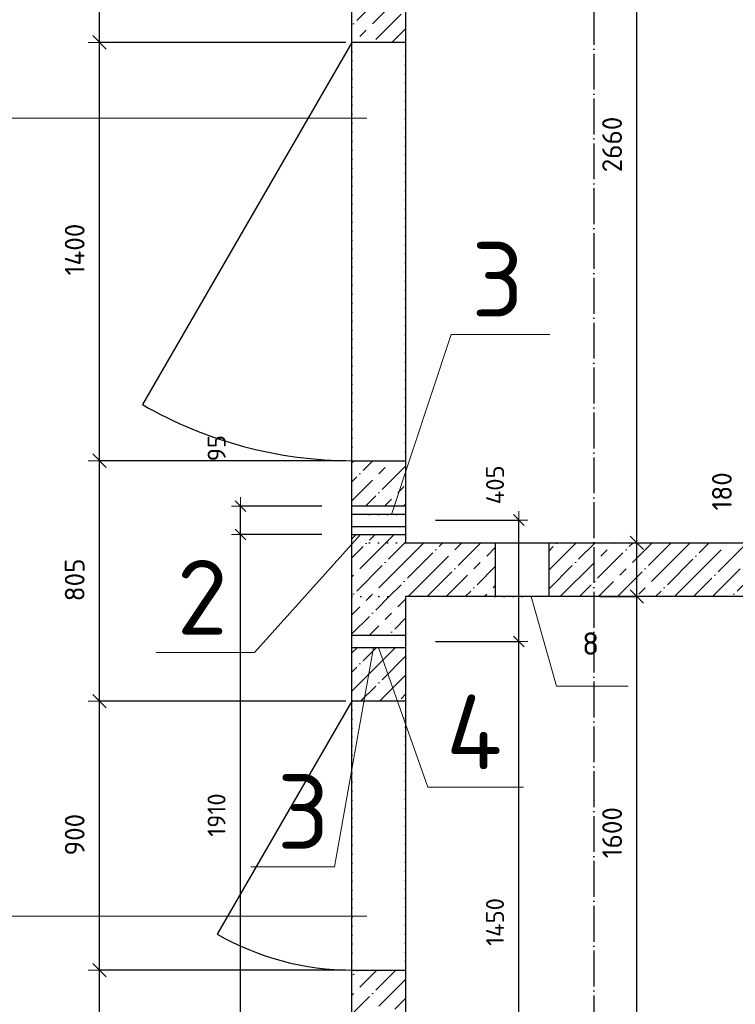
# Model space of a CAD drawing. Header units: millimetres. Extents: x 24180 to 116279, y -2337 to 52405.
# Tile 14 of 41: x 54939 to 57333, y 8735 to 12031. Entities that reach past the tile are written whole.
import ezdxf

# ---------------------------------------------------------------- set-up
doc = ezdxf.new("R2010")
doc.units = ezdxf.units.MM
doc.header["$PDMODE"] = 65
for name, pattern in [('______11', [150, 120, -15, 0, -15]), ('______5', [330, 240, -30, 30, -30]), ('______9', [30, 0, -30]), ('________', [0])]:
    doc.linetypes.add(name, pattern=pattern)
for name, color, linetype, lineweight in [('Standard', 7, 'Continuous', 25), ('Высотная отметка (окна)', 7, 'Continuous', 13), ('Макрос окна_ общее', 7, 'Continuous', 13), ('Ограждение (1)', 7, 'Continuous', 13), ('Ограждение_ 2D надпись', 7, 'Continuous', 13), ('Размерная линия_ общее', 7, 'Continuous', 13), ('Размерная линия_ общее_1', 7, 'Continuous', 13), ('Стена_ общее', 7, 'Continuous', 35)]:
    doc.layers.add(name, color=color, linetype=linetype, lineweight=lineweight)
doc.layers.add('Осевая линия_ общее', color=7, linetype='______5', lineweight=13, true_color=0xa0a0a0)
doc.styles.add('ISOCPEUR', font='ISOCPEUR')
doc.dimstyles.new('DIMSTYLE_13', dxfattribs={"dimtxt": 66, "dimasz": 75, "dimexe": 0, "dimexo": 0, "dimgap": 33, "dimtad": 0, "dimdec": 0, "dimrnd": 5, "dimzin": 12, "dimdsep": 46, "dimtxsty": 'ISOCPEUR', "dimblk1": 'ALL_ML_STRICH', "dimblk2": 'ALL_ML_STRICH', "dimsah": 1, "dimcen": 0, "dimclrd": 7, "dimclre": 256, "dimclrt": 7, "dimadec": 0, "dimazin": 0, "dimtfac": 1, "dimtdec": 0, "dimtix": 1, "dimtmove": 2, "dimatfit": 3, "dimfxl": 0, "dimtvp": 1.2, "dimtzin": 0, "dimlwd": 0, "dimlwe": -3, "dimarcsym": 0})
doc.dimstyles.new('DIMSTYLE_5', dxfattribs={"dimtxt": 60, "dimasz": 60, "dimexe": 0, "dimexo": 0, "dimgap": 30, "dimtad": 2, "dimdec": 0, "dimrnd": 5, "dimzin": 12, "dimdsep": 46, "dimtxsty": 'ISOCPEUR', "dimblk1": 'ALL_ML_STRICH', "dimblk2": 'ALL_ML_STRICH', "dimsah": 1, "dimcen": 0, "dimclrd": 7, "dimclre": 256, "dimclrt": 7, "dimadec": 0, "dimazin": 0, "dimtfac": 1, "dimtdec": 0, "dimtix": 1, "dimtmove": 2, "dimatfit": 3, "dimfxl": 0, "dimtzin": 0, "dimlwd": 0, "dimlwe": -3, "dimarcsym": 0})
doc.dimstyles.new('DIMSTYLE_7', dxfattribs={"dimtxt": 60, "dimasz": 60, "dimexe": 0, "dimexo": 0, "dimgap": 30, "dimtad": 2, "dimdec": 0, "dimrnd": 5, "dimzin": 12, "dimdsep": 46, "dimtxsty": 'ISOCPEUR', "dimblk1": 'ALL_ML_STRICH', "dimblk2": 'ALL_ML_STRICH', "dimsah": 1, "dimcen": 0, "dimclrd": 7, "dimclre": 256, "dimclrt": 7, "dimadec": 0, "dimazin": 0, "dimtfac": 1, "dimtdec": 0, "dimtix": 1, "dimtmove": 2, "dimatfit": 3, "dimfxl": 0, "dimtvp": 1.2, "dimtzin": 0, "dimlwd": 0, "dimlwe": -3, "dimarcsym": 0})
doc.dimstyles.new('DIMSTYLE_9', dxfattribs={"dimtxt": 66, "dimasz": 75, "dimexe": 0, "dimexo": 0, "dimgap": 33, "dimtad": 2, "dimdec": 0, "dimrnd": 5, "dimzin": 12, "dimdsep": 46, "dimtxsty": 'ISOCPEUR', "dimblk1": 'ALL_ML_STRICH', "dimblk2": 'ALL_ML_STRICH', "dimsah": 1, "dimcen": 0, "dimclrd": 7, "dimclre": 256, "dimclrt": 7, "dimadec": 0, "dimazin": 0, "dimtfac": 1, "dimtdec": 0, "dimtix": 1, "dimtmove": 2, "dimatfit": 3, "dimfxl": 0, "dimtzin": 0, "dimlwd": 0, "dimlwe": -3, "dimarcsym": 0})
pattern_1 = [(45, (0, 0), (-63.63961, 63.63961), [120, -15, 0, -15]), (45, (-31.82, 31.82), (-63.63961, 63.63961), [240, -30, 30, -30])]

# ---------------------------------------------------------------- blocks, each defined once
blk = doc.blocks.new('ALL_ML_STRICH')
at = {"color": 0, "linetype": 'ByBlock', "lineweight": -2}
for p, q in [((0, -0.5), (0, 0.5)), ((-1, 0), (0.5, 0)), ((-0.3, -0.3), (0.3, 0.3))]:
    blk.add_line(p, q, dxfattribs=at)
blk = doc.blocks.new('*D181')
at = {"layer": 'DEFPOINTS', "color": 7, "linetype": 'Continuous', "lineweight": 13, "transparency": 33554687}
for p in [(56860, 10100), (56860, 8500), (57004.1, 8500)]:
    blk.add_point(p, dxfattribs=at)
at = {"layer": 'Размерная линия_ общее', "color": 253, "linetype": 'Continuous', "lineweight": -2, "true_color": 0xa0a0a0, "transparency": 33554687}
for p, q in [((56880, 10100), (57004.1, 10100)), ((56880, 8500), (57004.1, 8500))]:
    blk.add_line(p, q, dxfattribs=at)
at = {"layer": 'Размерная линия_ общее', "color": 7, "linetype": 'Continuous', "lineweight": -2, "transparency": 33554687}
blk.add_line((57004.1, 8500), (57004.1, 10100), dxfattribs=at)
at = {"layer": 'Размерная линия_ общее', "color": 7, "linetype": 'Continuous', "lineweight": 13, "transparency": 33554687, "xscale": 75, "yscale": 75, "zscale": 75}
for p, rotation in [((57004.1, 10100), 90), ((57004.1, 8500), 270)]:
    blk.add_blockref('ALL_ML_STRICH', p, dxfattribs=dict(at, rotation=rotation))
at = {"layer": 'Размерная линия_ общее', "color": 7, "linetype": 'Continuous', "lineweight": 13, "transparency": 33554687, "insert": (56921.1, 9309.9), "char_height": 66, "width": 264, "attachment_point": 5, "rotation": 90, "style": 'ISOCPEUR'}
blk.add_mtext('\\A1;{1600}', dxfattribs=at)
blk = doc.blocks.new('*D182')
at = {"layer": 'DEFPOINTS', "color": 7, "linetype": 'Continuous', "lineweight": 13, "transparency": 33554687}
for p in [(56860, 10280), (56860, 10100), (57004.1, 10100)]:
    blk.add_point(p, dxfattribs=at)
at = {"layer": 'Размерная линия_ общее', "color": 253, "linetype": 'Continuous', "lineweight": -2, "true_color": 0xa0a0a0, "transparency": 33554687}
for p, q in [((56880, 10280), (57004.1, 10280)), ((56880, 10100), (57004.1, 10100))]:
    blk.add_line(p, q, dxfattribs=at)
at = {"layer": 'Размерная линия_ общее', "color": 7, "linetype": 'Continuous', "lineweight": -2, "transparency": 33554687}
blk.add_line((57004.1, 10100), (57004.1, 10280), dxfattribs=at)
at = {"layer": 'Размерная линия_ общее', "color": 7, "linetype": 'Continuous', "lineweight": 13, "transparency": 33554687, "xscale": 75, "yscale": 75, "zscale": 75}
for p, rotation in [((57004.1, 10280), 90), ((57004.1, 10100), 270)]:
    blk.add_blockref('ALL_ML_STRICH', p, dxfattribs=dict(at, rotation=rotation))
at = {"layer": 'Размерная линия_ общее', "color": 7, "linetype": 'Continuous', "lineweight": 13, "transparency": 33554687, "insert": (57288.5, 10452.2), "char_height": 66, "width": 198, "attachment_point": 5, "rotation": 90, "style": 'ISOCPEUR'}
blk.add_mtext('\\A1;{180}', dxfattribs=at)
blk = doc.blocks.new('*D183')
at = {"layer": 'DEFPOINTS', "color": 7, "linetype": 'Continuous', "lineweight": 13, "transparency": 33554687}
for p in [(56860, 12940), (56860, 10280), (57004.1, 10280)]:
    blk.add_point(p, dxfattribs=at)
at = {"layer": 'Размерная линия_ общее', "color": 253, "linetype": 'Continuous', "lineweight": -2, "true_color": 0xa0a0a0, "transparency": 33554687}
for p, q in [((56880, 12940), (57004.1, 12940)), ((56880, 10280), (57004.1, 10280))]:
    blk.add_line(p, q, dxfattribs=at)
at = {"layer": 'Размерная линия_ общее', "color": 7, "linetype": 'Continuous', "lineweight": -2, "transparency": 33554687}
blk.add_line((57004.1, 10280), (57004.1, 12940), dxfattribs=at)
at = {"layer": 'Размерная линия_ общее', "color": 7, "linetype": 'Continuous', "lineweight": 13, "transparency": 33554687, "xscale": 75, "yscale": 75, "zscale": 75}
for p, rotation in [((57004.1, 12940), 90), ((57004.1, 10280), 270)]:
    blk.add_blockref('ALL_ML_STRICH', p, dxfattribs=dict(at, rotation=rotation))
at = {"layer": 'Размерная линия_ общее', "color": 7, "linetype": 'Continuous', "lineweight": 13, "transparency": 33554687, "insert": (56921.1, 11613.3), "char_height": 66, "width": 264, "attachment_point": 5, "rotation": 90, "style": 'ISOCPEUR'}
blk.add_mtext('\\A1;{2660}', dxfattribs=at)
blk = doc.blocks.new('*D192')
at = {"layer": 'DEFPOINTS', "color": 7, "linetype": 'Continuous', "lineweight": 13, "transparency": 33554687}
for p in [(56230, 9950), (56230, 8500), (56609.3, 8500)]:
    blk.add_point(p, dxfattribs=at)
at = {"layer": 'Размерная линия_ общее_1', "color": 253, "linetype": 'Continuous', "lineweight": -2, "true_color": 0xa0a0a0, "transparency": 33554687}
for p, q in [((56330, 9950), (56609.3, 9950)), ((56330, 8500), (56609.3, 8500))]:
    blk.add_line(p, q, dxfattribs=at)
at = {"layer": 'Размерная линия_ общее_1', "color": 7, "linetype": 'Continuous', "lineweight": -2, "transparency": 33554687}
blk.add_line((56609.3, 8500), (56609.3, 9950), dxfattribs=at)
at = {"layer": 'Размерная линия_ общее_1', "color": 7, "linetype": 'Continuous', "lineweight": 13, "transparency": 33554687, "xscale": 60, "yscale": 60, "zscale": 60}
for p, rotation in [((56609.3, 9950), 90), ((56609.3, 8500), 270)]:
    blk.add_blockref('ALL_ML_STRICH', p, dxfattribs=dict(at, rotation=rotation))
at = {"layer": 'Размерная линия_ общее_1', "color": 7, "linetype": 'Continuous', "lineweight": 13, "transparency": 33554687, "insert": (56529.3, 9011), "char_height": 60, "width": 240, "attachment_point": 5, "rotation": 90, "style": 'ISOCPEUR'}
blk.add_mtext('\\A1;{1450}', dxfattribs=at)
blk = doc.blocks.new('*D193')
at = {"layer": 'DEFPOINTS', "color": 7, "linetype": 'Continuous', "lineweight": 13, "transparency": 33554687}
for p in [(56230, 10356.3), (56230, 9950), (56609.3, 9950)]:
    blk.add_point(p, dxfattribs=at)
at = {"layer": 'Размерная линия_ общее_1', "color": 253, "linetype": 'Continuous', "lineweight": -2, "true_color": 0xa0a0a0, "transparency": 33554687}
for p, q in [((56330, 10356.3), (56609.3, 10356.3)), ((56330, 9950), (56609.3, 9950))]:
    blk.add_line(p, q, dxfattribs=at)
at = {"layer": 'Размерная линия_ общее_1', "color": 7, "linetype": 'Continuous', "lineweight": -2, "transparency": 33554687}
blk.add_line((56609.3, 9950), (56609.3, 10356.3), dxfattribs=at)
at = {"layer": 'Размерная линия_ общее_1', "color": 7, "linetype": 'Continuous', "lineweight": 13, "transparency": 33554687, "xscale": 60, "yscale": 60, "zscale": 60}
for p, rotation in [((56609.3, 10356.3), 90), ((56609.3, 9950), 270)]:
    blk.add_blockref('ALL_ML_STRICH', p, dxfattribs=dict(at, rotation=rotation))
at = {"layer": 'Размерная линия_ общее_1', "color": 7, "linetype": 'Continuous', "lineweight": 13, "transparency": 33554687, "insert": (56529.5, 10474.1), "char_height": 60, "width": 180, "attachment_point": 5, "rotation": 90, "style": 'ISOCPEUR'}
blk.add_mtext('\\A1;{405}', dxfattribs=at)
blk = doc.blocks.new('*D194')
at = {"layer": 'DEFPOINTS', "color": 7, "linetype": 'Continuous', "lineweight": 13, "transparency": 33554687}
for p in [(56050, 10307.5), (55677.7, 8400), (56050, 8400)]:
    blk.add_point(p, dxfattribs=at)
at = {"layer": 'Размерная линия_ общее_1', "color": 253, "linetype": 'Continuous', "lineweight": -2, "true_color": 0xa0a0a0, "transparency": 33554687}
for p, q in [((55950, 10307.5), (55677.7, 10307.5)), ((55950, 8400), (55677.7, 8400))]:
    blk.add_line(p, q, dxfattribs=at)
at = {"layer": 'Размерная линия_ общее_1', "color": 7, "linetype": 'Continuous', "lineweight": -2, "transparency": 33554687}
blk.add_line((55677.7, 8400), (55677.7, 10307.5), dxfattribs=at)
at = {"layer": 'Размерная линия_ общее_1', "color": 7, "linetype": 'Continuous', "lineweight": 13, "transparency": 33554687, "xscale": 60, "yscale": 60, "zscale": 60}
for p, rotation in [((55677.7, 10307.5), 90), ((55677.7, 8400), 270)]:
    blk.add_blockref('ALL_ML_STRICH', p, dxfattribs=dict(at, rotation=rotation))
at = {"layer": 'Размерная линия_ общее_1', "color": 7, "linetype": 'Continuous', "lineweight": 13, "transparency": 33554687, "insert": (55597.7, 9368.8), "char_height": 60, "width": 240, "attachment_point": 5, "rotation": 90, "style": 'ISOCPEUR'}
blk.add_mtext('\\A1;{1910}', dxfattribs=at)
blk = doc.blocks.new('*D195')
at = {"layer": 'DEFPOINTS', "color": 7, "linetype": 'Continuous', "lineweight": 13, "transparency": 33554687}
for p in [(56050, 10402.5), (55677.7, 10307.5), (56050, 10307.5)]:
    blk.add_point(p, dxfattribs=at)
at = {"layer": 'Размерная линия_ общее_1', "color": 253, "linetype": 'Continuous', "lineweight": -2, "true_color": 0xa0a0a0, "transparency": 33554687}
for p, q in [((55950, 10402.5), (55677.7, 10402.5)), ((55950, 10307.5), (55677.7, 10307.5))]:
    blk.add_line(p, q, dxfattribs=at)
at = {"layer": 'Размерная линия_ общее_1', "color": 7, "linetype": 'Continuous', "lineweight": -2, "transparency": 33554687}
blk.add_line((55677.7, 10307.5), (55677.7, 10402.5), dxfattribs=at)
at = {"layer": 'Размерная линия_ общее_1', "color": 7, "linetype": 'Continuous', "lineweight": 13, "transparency": 33554687, "xscale": 60, "yscale": 60, "zscale": 60}
for p, rotation in [((55677.7, 10402.5), 90), ((55677.7, 10307.5), 270)]:
    blk.add_blockref('ALL_ML_STRICH', p, dxfattribs=dict(at, rotation=rotation))
at = {"layer": 'Размерная линия_ общее_1', "color": 7, "linetype": 'Continuous', "lineweight": 13, "transparency": 33554687, "insert": (55597.9, 10596.9), "char_height": 60, "width": 120, "attachment_point": 5, "rotation": 90, "style": 'ISOCPEUR'}
blk.add_mtext('\\A1;{95}', dxfattribs=at)
blk = doc.blocks.new('*D214')
at = {"layer": 'DEFPOINTS', "color": 7, "linetype": 'Continuous', "lineweight": 13, "transparency": 33554687}
for p in [(56050, 8850), (55206, 8400), (56100, 8400)]:
    blk.add_point(p, dxfattribs=at)
at = {"layer": 'Размерная линия_ общее', "color": 253, "linetype": 'Continuous', "lineweight": -2, "true_color": 0xa0a0a0, "transparency": 33554687}
for p, q in [((56030, 8850), (55206, 8850)), ((56080, 8400), (55206, 8400))]:
    blk.add_line(p, q, dxfattribs=at)
at = {"layer": 'Размерная линия_ общее', "color": 7, "linetype": 'Continuous', "lineweight": -2, "transparency": 33554687}
blk.add_line((55206, 8400), (55206, 8850), dxfattribs=at)
at = {"layer": 'Размерная линия_ общее', "color": 7, "linetype": 'Continuous', "lineweight": 13, "transparency": 33554687, "xscale": 75, "yscale": 75, "zscale": 75}
for p, rotation in [((55206, 8850), 90), ((55206, 8400), 270)]:
    blk.add_blockref('ALL_ML_STRICH', p, dxfattribs=dict(at, rotation=rotation))
at = {"layer": 'Размерная линия_ общее', "color": 7, "linetype": 'Continuous', "lineweight": 13, "transparency": 33554687, "insert": (54760.9, 8074.7), "char_height": 66, "width": 198, "attachment_point": 5, "rotation": 90, "style": 'ISOCPEUR'}
blk.add_mtext('\\A1;{450}', dxfattribs=at)
blk = doc.blocks.new('*D215')
at = {"layer": 'DEFPOINTS', "color": 7, "linetype": 'Continuous', "lineweight": 13, "transparency": 33554687}
for p in [(56050, 9750), (55206, 8850), (56050, 8850)]:
    blk.add_point(p, dxfattribs=at)
at = {"layer": 'Размерная линия_ общее', "color": 253, "linetype": 'Continuous', "lineweight": -2, "true_color": 0xa0a0a0, "transparency": 33554687}
for p, q in [((56030, 9750), (55206, 9750)), ((56030, 8850), (55206, 8850))]:
    blk.add_line(p, q, dxfattribs=at)
at = {"layer": 'Размерная линия_ общее', "color": 7, "linetype": 'Continuous', "lineweight": -2, "transparency": 33554687}
blk.add_line((55206, 8850), (55206, 9750), dxfattribs=at)
at = {"layer": 'Размерная линия_ общее', "color": 7, "linetype": 'Continuous', "lineweight": 13, "transparency": 33554687, "xscale": 75, "yscale": 75, "zscale": 75}
for p, rotation in [((55206, 9750), 90), ((55206, 8850), 270)]:
    blk.add_blockref('ALL_ML_STRICH', p, dxfattribs=dict(at, rotation=rotation))
at = {"layer": 'Размерная линия_ общее', "color": 7, "linetype": 'Continuous', "lineweight": 13, "transparency": 33554687, "insert": (55123, 9303.3), "char_height": 66, "width": 198, "attachment_point": 5, "rotation": 90, "style": 'ISOCPEUR'}
blk.add_mtext('\\A1;{900}', dxfattribs=at)
blk = doc.blocks.new('*D216')
at = {"layer": 'DEFPOINTS', "color": 7, "linetype": 'Continuous', "lineweight": 13, "transparency": 33554687}
for p in [(56050, 10555), (55206, 9750), (56050, 9750)]:
    blk.add_point(p, dxfattribs=at)
at = {"layer": 'Размерная линия_ общее', "color": 253, "linetype": 'Continuous', "lineweight": -2, "true_color": 0xa0a0a0, "transparency": 33554687}
for p, q in [((56030, 10555), (55206, 10555)), ((56030, 9750), (55206, 9750))]:
    blk.add_line(p, q, dxfattribs=at)
at = {"layer": 'Размерная линия_ общее', "color": 7, "linetype": 'Continuous', "lineweight": -2, "transparency": 33554687}
blk.add_line((55206, 9750), (55206, 10555), dxfattribs=at)
at = {"layer": 'Размерная линия_ общее', "color": 7, "linetype": 'Continuous', "lineweight": 13, "transparency": 33554687, "xscale": 75, "yscale": 75, "zscale": 75}
for p, rotation in [((55206, 10555), 90), ((55206, 9750), 270)]:
    blk.add_blockref('ALL_ML_STRICH', p, dxfattribs=dict(at, rotation=rotation))
at = {"layer": 'Размерная линия_ общее', "color": 7, "linetype": 'Continuous', "lineweight": 13, "transparency": 33554687, "insert": (55123, 10155.8), "char_height": 66, "width": 198, "attachment_point": 5, "rotation": 90, "style": 'ISOCPEUR'}
blk.add_mtext('\\A1;{805}', dxfattribs=at)
blk = doc.blocks.new('*D217')
at = {"layer": 'DEFPOINTS', "color": 7, "linetype": 'Continuous', "lineweight": 13, "transparency": 33554687}
for p in [(56050, 11955), (55206, 10555), (56050, 10555)]:
    blk.add_point(p, dxfattribs=at)
at = {"layer": 'Размерная линия_ общее', "color": 253, "linetype": 'Continuous', "lineweight": -2, "true_color": 0xa0a0a0, "transparency": 33554687}
for p, q in [((56030, 11955), (55206, 11955)), ((56030, 10555), (55206, 10555))]:
    blk.add_line(p, q, dxfattribs=at)
at = {"layer": 'Размерная линия_ общее', "color": 7, "linetype": 'Continuous', "lineweight": -2, "transparency": 33554687}
blk.add_line((55206, 10555), (55206, 11955), dxfattribs=at)
at = {"layer": 'Размерная линия_ общее', "color": 7, "linetype": 'Continuous', "lineweight": 13, "transparency": 33554687, "xscale": 75, "yscale": 75, "zscale": 75}
for p, rotation in [((55206, 11955), 90), ((55206, 10555), 270)]:
    blk.add_blockref('ALL_ML_STRICH', p, dxfattribs=dict(at, rotation=rotation))
at = {"layer": 'Размерная линия_ общее', "color": 7, "linetype": 'Continuous', "lineweight": 13, "transparency": 33554687, "insert": (55123, 11261.6), "char_height": 66, "width": 264, "attachment_point": 5, "rotation": 90, "style": 'ISOCPEUR'}
blk.add_mtext('\\A1;{1400}', dxfattribs=at)
blk = doc.blocks.new('*D218')
at = {"layer": 'DEFPOINTS', "color": 7, "linetype": 'Continuous', "lineweight": 13, "transparency": 33554687}
for p in [(56050, 13120), (55206, 11955), (56050, 11955)]:
    blk.add_point(p, dxfattribs=at)
at = {"layer": 'Размерная линия_ общее', "color": 253, "linetype": 'Continuous', "lineweight": -2, "true_color": 0xa0a0a0, "transparency": 33554687}
for p, q in [((56030, 13120), (55206, 13120)), ((56030, 11955), (55206, 11955))]:
    blk.add_line(p, q, dxfattribs=at)
at = {"layer": 'Размерная линия_ общее', "color": 7, "linetype": 'Continuous', "lineweight": -2, "transparency": 33554687}
blk.add_line((55206, 11955), (55206, 13120), dxfattribs=at)
at = {"layer": 'Размерная линия_ общее', "color": 7, "linetype": 'Continuous', "lineweight": 13, "transparency": 33554687, "xscale": 75, "yscale": 75, "zscale": 75}
for p, rotation in [((55206, 13120), 90), ((55206, 11955), 270)]:
    blk.add_blockref('ALL_ML_STRICH', p, dxfattribs=dict(at, rotation=rotation))
at = {"layer": 'Размерная линия_ общее', "color": 7, "linetype": 'Continuous', "lineweight": 13, "transparency": 33554687, "insert": (55123, 12554), "char_height": 66, "width": 264, "attachment_point": 5, "rotation": 90, "style": 'ISOCPEUR'}
blk.add_mtext('\\A1;{1165}', dxfattribs=at)

msp = doc.modelspace()

# ---------------------------------------------------------------- hatches: boundary and pattern name
at = {"layer": 'Стена_ общее', "linetype": 'Continuous', "lineweight": 18, "transparency": 33554687}
h = msp.add_hatch(dxfattribs=at)
h.set_pattern_fill('__________539', scale=30, style=0, pattern_type=2)
h.set_pattern_definition(pattern_1)
h.paths.add_polyline_path([(56230, 11955), (56230, 12940), (56050, 12940), (56050, 11955)], flags=0)
h = msp.add_hatch(dxfattribs=at)
h.set_pattern_fill('__________539', scale=30, style=0, pattern_type=2)
h.set_pattern_definition(pattern_1)
h.paths.add_polyline_path([(56230, 10402.5), (56230, 10555), (56050, 10555), (56050, 10402.5)], flags=0)
h = msp.add_hatch(dxfattribs=at)
h.set_pattern_fill('__________539', scale=30, style=0, pattern_type=2)
h.set_pattern_definition(pattern_1)
h.paths.add_polyline_path([(56230, 10307.5), (56050, 10307.5), (56050, 10280), (56230, 10280)], flags=0)
h = msp.add_hatch(dxfattribs=at)
h.set_pattern_fill('__________539', scale=30, style=0, pattern_type=2)
h.set_pattern_definition(pattern_1)
h.paths.add_polyline_path([(56530, 10280), (56050, 10280), (56050, 10100), (56530, 10100)], flags=0)
h = msp.add_hatch(dxfattribs=at)
h.set_pattern_fill('__________539', scale=30, style=0, pattern_type=2)
h.set_pattern_definition(pattern_1)
h.paths.add_polyline_path([(57500, 10280), (56710, 10280), (56710, 10100), (57500, 10100)], flags=0)
h = msp.add_hatch(dxfattribs=at)
h.set_pattern_fill('__________539', scale=30, style=0, pattern_type=2)
h.set_pattern_definition(pattern_1)
h.paths.add_polyline_path([(56230, 9970), (56230, 10100), (56050, 10100), (56050, 9970)], flags=0)
h = msp.add_hatch(dxfattribs=at)
h.set_pattern_fill('__________539', scale=30, style=0, pattern_type=2)
h.set_pattern_definition(pattern_1)
h.paths.add_polyline_path([(56050, 9930), (56050, 9750), (56230, 9750), (56230, 9930)], flags=0)
h = msp.add_hatch(dxfattribs=at)
h.set_pattern_fill('__________539', scale=30, style=0, pattern_type=2)
h.set_pattern_definition(pattern_1)
h.paths.add_polyline_path([(56230, 8500), (56230, 8850), (56050, 8850), (56050, 8500)], flags=0)

# ---------------------------------------------------------------- linework, layer by layer
at = {"color": 7, "linetype": 'Continuous', "lineweight": -3, "transparency": 33554687}
for p, q in [((56050, 10100), (56050, 10280)), ((56230, 10280), (57980, 10280)), ((56050, 8500), (56050, 10100)), ((56230, 10100), (56230, 8500)), ((57980, 10100), (56230, 10100))]:
    msp.add_line(p, q, dxfattribs=at)
at = {"color": 253, "linetype": '________', "lineweight": -3, "true_color": 0xababab, "transparency": 33554687}
for p, q in [((56530, 10280), (56530, 10100)), ((56710, 10100), (56710, 10280)), ((56230, 9970), (56050, 9970)), ((56050, 9930), (56230, 9930)), ((56230, 9750), (56050, 9750)), ((56050, 8850), (56230, 8850))]:
    msp.add_line(p, q, dxfattribs=at)
at = {"layer": 'Standard', "color": 7, "linetype": 'Continuous', "lineweight": -3, "transparency": 33554687}
for p, q in [((56050, 10280), (56050, 12940)), ((56230, 12940), (56230, 10280))]:
    msp.add_line(p, q, dxfattribs=at)
at = {"layer": 'Standard', "color": 253, "linetype": '________', "lineweight": -3, "true_color": 0xababab, "transparency": 33554687}
for p, q in [((56230, 11955), (56050, 11955)), ((56050, 10555), (56230, 10555)), ((56230, 10402.5), (56050, 10402.5)), ((56230, 10375), (56050, 10375)), ((56050, 10335), (56230, 10335)), ((56050, 10307.5), (56230, 10307.5))]:
    msp.add_line(p, q, dxfattribs=at)
at = {"layer": 'Высотная отметка (окна)', "color": 7, "linetype": 'Continuous', "lineweight": 13, "transparency": 33554687}
for p, q in [((56100, 11701.2), (52453.3, 11701.2)), ((56100, 9030.7), (52464.2, 9030.7))]:
    msp.add_line(p, q, dxfattribs=at)
at = {"layer": 'Макрос окна_ общее', "color": 7, "linetype": 'Continuous', "lineweight": 25, "transparency": 33554687}
for p, q in [((56050, 11955), (55350, 10742.6)), ((56050, 9750), (55600, 8970.6))]:
    msp.add_line(p, q, dxfattribs=at)
for centre, radius in [((56050, 11955), 1400), ((56050, 9750), 900)]:
    msp.add_arc(centre, radius, 240, 270, dxfattribs=at)
at = {"layer": 'Ограждение_ 2D надпись', "color": 7, "linetype": 'Continuous', "lineweight": 13, "transparency": 33554687}
for points in [[(56183, 10375), (56383, 10976.9), (56713, 10976.9)], [(56183, 10375), (56383, 10976.9), (56713, 10976.9)], [(56078.9, 10307.5), (55724.7, 9912.7), (55394.7, 9912.7)], [(56078.9, 10307.5), (55724.7, 9912.7), (55394.7, 9912.7)], [(56123, 9930), (55992.5, 9195.6), (55712.5, 9195.6)], [(56140, 9930.1), (56304.5, 9461.9), (56624.5, 9461.9)], [(56140, 9930.1), (56304.5, 9461.9), (56624.5, 9461.9)]]:
    msp.add_lwpolyline(points, dxfattribs=at)
at = {"layer": 'Осевая линия_ общее', "color": 253, "linetype": '______11', "lineweight": -3, "true_color": 0xa0a0a0, "transparency": 33554687}
msp.add_line((56860, 16420), (56860, -2123), dxfattribs=at)
at = {"layer": 'Осевая линия_ общее', "color": 7, "linetype": 'Continuous', "lineweight": 18, "transparency": 33554687}
msp.add_lwpolyline([(56650.7, 10100), (56734.9, 9800.3), (56974.9, 9800.3)], dxfattribs=at)
at = {"layer": 'Стена_ общее', "color": 7, "linetype": '______9', "lineweight": -3, "transparency": 33554687}
for p, q in [((56050, 11955), (56050, 10555)), ((56050, 11955), (56050, 10555)), ((56230, 10555), (56230, 11955)), ((56230, 10555), (56230, 11955)), ((56050, 10402.5), (56050, 10375)), ((56050, 10402.5), (56050, 10375)), ((56230, 10375), (56230, 10402.5)), ((56230, 10375), (56230, 10402.5)), ((56050, 10375), (56050, 10335)), ((56050, 10375), (56050, 10335)), ((56230, 10375), (56050, 10375)), ((56050, 10375), (56050, 10335)), ((56230, 10335), (56230, 10375)), ((56230, 10335), (56230, 10375)), ((56230, 10335), (56230, 10375)), ((56050, 10335), (56050, 10307.5)), ((56050, 10335), (56050, 10307.5)), ((56050, 10335), (56230, 10335)), ((56230, 10307.5), (56230, 10335)), ((56230, 10307.5), (56230, 10335)), ((56230, 10280), (56050, 10280)), ((56710, 10280), (56530, 10280)), ((56710, 10280), (56530, 10280)), ((56050, 10100), (56230, 10100)), ((56530, 10100), (56710, 10100)), ((56530, 10100), (56710, 10100)), ((56050, 9970), (56050, 9930)), ((56050, 9970), (56050, 9930)), ((56050, 9970), (56050, 9930)), ((56230, 9930), (56230, 9970)), ((56230, 9930), (56230, 9970)), ((56230, 9930), (56230, 9970)), ((56050, 9750), (56050, 8850)), ((56050, 9750), (56050, 8850)), ((56230, 8850), (56230, 9750)), ((56230, 8850), (56230, 9750))]:
    msp.add_line(p, q, dxfattribs=at)

# ---------------------------------------------------------------- texts
at = {"layer": 'Standard', "color": 7, "linetype": 'Continuous', "lineweight": 18, "transparency": 33554687, "insert": (56849.3, 9942.8), "char_height": 75, "width": 81.667, "attachment_point": 5, "style": 'ISOCPEUR'}
msp.add_mtext('\\A1;{\\fISOCPEUR|i0|b0;\\H75.000000;\\W1.000000;\\C7;8}\\P', dxfattribs=at)
at = {"layer": 'Ограждение (1)', "color": 7, "linetype": 'Continuous', "lineweight": 13, "transparency": 33554687, "char_height": 75, "attachment_point": 8, "style": 'ISOCPEUR'}
for s, insert, width in [('\\A1;{\\fISOCPEUR|i0|b0;\\H250.000000;\\W1.000000;\\C7;3}\\P', (56538, 11036.9), 272.222), ('\\A1;{\\fISOCPEUR|i0|b0;\\H250.000000;\\W1.000000;\\C7;3}\\P', (56538, 11036.9), 272.222), ('\\A1;{\\fISOCPEUR|i0|b0;\\H250.000000;\\W1.000000;\\C7;2}\\P', (55549.7, 9972.7), 272.222), ('\\A1;{\\fISOCPEUR|i0|b0;\\H250.000000;\\W1.000000;\\C7;2}\\P', (55549.7, 9972.7), 272.222), ('\\A1;{\\fISOCPEUR|i0|b0;\\H250.000000;\\W1.000000;\\C7;4}\\P', (56459.5, 9521.9), 300), ('\\A1;{\\fISOCPEUR|i0|b0;\\H250.000000;\\W1.000000;\\C7;4}\\P', (56459.5, 9521.9), 300), ('\\A1;{\\fISOCPEUR|i0|b0;\\H250.000000;\\W1.000000;\\C7;3}\\P', (55887.5, 9255.6), 272.222)]:
    msp.add_mtext(s, dxfattribs=dict(at, insert=insert, width=width))

# ---------------------------------------------------------------- dimensions: what is measured, and where the dimension line sits
at = {"layer": 'Размерная линия_ общее', "color": 7, "linetype": 'Continuous', "lineweight": 13, "transparency": 33554687}
for base, p1, p2, dimstyle, picture, middle in [((55206, 13120), (56030, 11955), (56030, 13120), 'DIMSTYLE_9', '*D218', (55123, 12554)), ((57004.1, 12940), (56880, 10280), (56880, 12940), 'DIMSTYLE_9', '*D183', (56921.1, 11613.3)), ((55206, 11955), (56030, 10555), (56030, 11955), 'DIMSTYLE_9', '*D217', (55123, 11261.6)), ((55206, 10555), (56030, 9750), (56030, 10555), 'DIMSTYLE_9', '*D216', (55123, 10155.8)), ((57004.1, 10280), (56880, 10100), (56880, 10280), 'DIMSTYLE_13', '*D182', (57288.5, 10452.2)), ((57004.1, 10100), (56880, 8500), (56880, 10100), 'DIMSTYLE_9', '*D181', (56921.1, 9309.9)), ((55206, 9750), (56030, 8850), (56030, 9750), 'DIMSTYLE_9', '*D215', (55123, 9303.3)), ((55206, 8850), (56080, 8400), (56030, 8850), 'DIMSTYLE_9', '*D214', (54760.9, 8074.7))]:
    dim = msp.add_linear_dim(base=base, p1=p1, p2=p2, angle=90, dimstyle=dimstyle, override={"dimpost": '<>', "dimclrd": 7, "dimclre": 253, "dimclrt": 7, "dimlwd": 0, "dimlwe": 65533}, dxfattribs=at)
    dim.commit()
    dim.dimension.update_dxf_attribs({"geometry": picture, "text_midpoint": middle, "dimtype": 160})
at = {"layer": 'Размерная линия_ общее_1', "color": 7, "linetype": 'Continuous', "lineweight": 13, "transparency": 33554687}
for base, p1, p2, dimstyle, picture, middle in [((55677.7, 10402.5), (55950, 10307.5), (55950, 10402.5), 'DIMSTYLE_7', '*D195', (55597.9, 10596.9)), ((56609.3, 10356.3), (56330, 9950), (56330, 10356.3), 'DIMSTYLE_5', '*D193', (56529.5, 10474.1)), ((55677.7465782, 10307.5000081), (55949.9999871, 8400.0000073), (55949.9999871, 10307.5000081), 'DIMSTYLE_5', '*D194', (55597.7465782, 9368.7500077)), ((56609.3, 9950), (56330, 8500), (56330, 9950), 'DIMSTYLE_5', '*D192', (56529.3, 9011))]:
    dim = msp.add_linear_dim(base=base, p1=p1, p2=p2, angle=90, dimstyle=dimstyle, override={"dimpost": '<>', "dimclrd": 7, "dimclre": 253, "dimclrt": 7, "dimlwd": 0, "dimlwe": 65533}, dxfattribs=at)
    dim.commit()
    dim.dimension.update_dxf_attribs({"geometry": picture, "text_midpoint": middle, "dimtype": 160})

doc.saveas('drawing.dxf')
